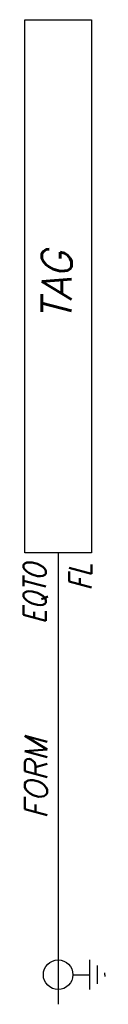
# Model space of a CAD drawing. Header units: millimetres. Extents: x -68.1 to -62.6, y -57.9 to 8.6.
import ezdxf
from ezdxf.enums import TextEntityAlignment as Align

# ---------------------------------------------------------------- set-up
doc = ezdxf.new("R2010")
doc.units = ezdxf.units.MM
doc.header["$MEASUREMENT"] = 0
doc.layers.get('0').update_dxf_attribs({"linetype": 'CONTINUOUS'})
doc.styles.add('REGUA60', font='romans.shx', dxfattribs={"oblique": 15, "height": 1.5})
doc.styles.add('REGUA60C', font='romans.shx', dxfattribs={"width": 0.8, "oblique": 15, "height": 1.5})
doc.styles.add('REGUA80C', font='romans.shx', dxfattribs={"width": 0.8, "oblique": 15, "height": 2})

msp = doc.modelspace()

# ---------------------------------------------------------------- linework, layer by layer
at = {"color": 4}
msp.add_line((-65.794, -27.392, 18.177), (-65.794, -57.892, 18.177), dxfattribs=at)
at = {"color": 1, "linetype": 'Continuous'}
for p, q in [((-63.647, -56.892, 18.177), (-63.647, -54.892, 18.177)), ((-63.147, -56.517, 18.177), (-63.147, -55.267, 18.177)), ((-62.647, -55.892, 18.177), (-62.647, -55.767, 18.177)), ((-64.794, -55.892, 18.177), (-63.647, -55.892, 18.177)), ((-62.647, -55.892, 18.177), (-62.647, -56.017, 18.177))]:
    msp.add_line(p, q, dxfattribs=at)
at = {"color": 4, "elevation": 18.177}
msp.add_lwpolyline([(-68.044, 8.608), (-63.544, 8.608), (-63.544, -27.392), (-68.044, -27.392)], close=True, dxfattribs=at)
at = {"color": 1, "linetype": 'Continuous'}
msp.add_circle((-65.794, -55.892, 18.177), 1, dxfattribs=at)

# ---------------------------------------------------------------- texts
at = {"color": 3, "style": 'REGUA80C', "oblique": 15}
msp.add_attdef('TAG', text='', height=2, rotation=90, dxfattribs=at).set_placement((-65.886, -9.392, 18.177), align=Align.MIDDLE_CENTER)
at = {"color": 2, "style": 'REGUA60', "oblique": 15, "width": 0.8}
msp.add_attdef('EQTO', text='', height=1.5, rotation=90, dxfattribs=at).set_placement((-67.373, -28.142), align=Align.MIDDLE_RIGHT)
at = {"color": 1, "style": 'REGUA60C', "oblique": 15, "width": 0.8}
msp.add_attdef('FL', text='', height=1.5, rotation=90, dxfattribs=at).set_placement((-64.294, -28.142), align=Align.MIDDLE_RIGHT)
at = {"color": 2, "style": 'REGUA60', "oblique": 15}
msp.add_attdef('FORM', text='', height=1.5, rotation=90, dxfattribs=at).set_placement((-67.294, -42.642, 18.177), align=Align.MIDDLE_CENTER)

doc.saveas('drawing.dxf')
